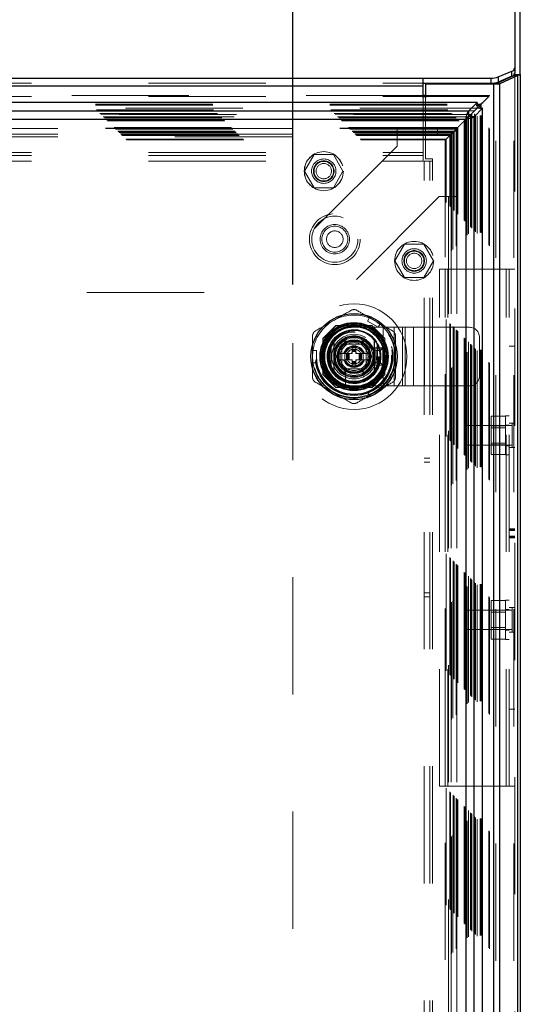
# Model space of a CAD drawing. Header units: inches. Extents: x 0.2 to 10.8, y 0.2 to 8.2.
# Tile 79 of 146: x 4.596 to 5.023, y 4.731 to 5.572. Entities that reach past the tile are written whole.
import ezdxf

# ---------------------------------------------------------------- set-up
doc = ezdxf.new("R2010")
doc.units = ezdxf.units.IN
doc.header["$MEASUREMENT"] = 0
doc.linetypes.add('HIDDEN', pattern=[0.075, 0.05, -0.025])
doc.layers.add('DIMENSIONS', color=140, linetype='Continuous')
doc.styles.add('SLDTEXTSTYLE0', font='TXT', dxfattribs={"width": 0.7})
doc.dimstyles.new('SLDDIMSTYLE0', dxfattribs={"dimtxt": 0.084961, "dimasz": 0.13, "dimexe": 0, "dimexo": 0.0625, "dimgap": 0.02124, "dimtad": 0, "dimtih": 1, "dimtoh": 1, "dimlfac": 15, "dimrnd": 1e-09, "dimzin": 12, "dimdsep": 46, "dimtxsty": 'SLDTEXTSTYLE0', "dimsah": 1, "dimcen": 0.09, "dimadec": 0, "dimazin": 3, "dimtfac": 1, "dimtofl": 0, "dimtmove": 0, "dimatfit": 3, "dimfxl": 0, "dimfrac": 2, "dimtolj": 1, "dimtzin": 12, "dimarcsym": 0})

# ---------------------------------------------------------------- blocks, each defined once
blk = doc.blocks.new('_D_1')
at = {"layer": 'DIMENSIONS'}
for p, q in [((3.21696, 5.34552), (3.21696, 6.23406)), ((4.82858, 5.34552), (4.82858, 6.23406)), ((3.21696, 6.10906), (3.78334, 6.10906)), ((3.89846, 6.10906), (3.86993, 6.10906)), ((3.86993, 6.10906), (3.86993, 5.97403)), ((4.22161, 6.10906), (4.25014, 6.10906)), ((4.25014, 6.10906), (4.25014, 5.97403)), ((4.82858, 6.10906), (4.33674, 6.10906)), ((3.86993, 5.97403), (3.89846, 5.97403)), ((4.25014, 5.97403), (4.22161, 5.97403))]:
    blk.add_line(p, q, dxfattribs=at)
for points in [[(3.21696, 6.10906), (3.34696, 6.08906), (3.34696, 6.12906)], [(4.82858, 6.10906), (4.69858, 6.12906), (4.69858, 6.08906)]]:
    blk.add_solid(points, dxfattribs=at)
at = {"layer": 'DIMENSIONS', "char_height": 0.083333, "attachment_point": 1, "style": 'SLDTEXTSTYLE0'}
for s, insert in [('24.17', (3.89846, 6.23551)), ('614.0', (3.89846, 6.08146))]:
    blk.add_mtext(s, dxfattribs=dict(at, insert=insert))

msp = doc.modelspace()

# ---------------------------------------------------------------- linework, layer by layer
at = {"color": 7, "linetype": 'Continuous', "lineweight": 25}
for p, q in [((5.0179896, 5.8895769), (5.0179896, 5.5301559)), ((5.0227896, 5.5248924), (5.0227896, 5.8852267)), ((5.0020259, 5.5167693), (5.0172866, 5.5239482)), ((5.0037637, 5.522685), (5.0155488, 5.5276656)), ((5.0155488, 5.5233154), (5.0037637, 5.5183348)), ((5.0037637, 5.522685), (5.0037637, 5.5183348)), ((5.0206807, 5.5239482), (5.00542, 5.5167693)), ((5.0155488, 5.5233154), (5.0155488, 5.5276656)), ((5.0172866, 5.5239482), (5.0206807, 5.5239482)), ((5.0178069, 5.524453), (5.0222415, 5.524453)), ((5.0179896, 5.5301559), (5.0179896, 5.5258057)), ((5.0179896, 5.5248924), (5.0179896, 5.5258057)), ((5.0179896, 5.5248924), (5.0227896, 5.5248924)), ((5.0206807, 3.1682289), (5.0206807, 5.5239482)), ((5.0227896, 5.5248924), (5.0227896, 3.1682289)), ((3.1055896, 5.5216535), (4.9399896, 5.5216535)), ((3.1055896, 5.5151281), (4.9399896, 5.5151281)), ((4.9399896, 5.5151281), (4.9399896, 5.5216535)), ((4.9399896, 5.5216535), (4.9978711, 5.5216535)), ((4.9399896, 5.5173032), (4.9978711, 5.5173032)), ((4.9399896, 5.5046145), (4.9399896, 5.5151281)), ((4.9419229, 5.5165622), (4.9419229, 5.5046145)), ((5.0003288, 5.5165622), (4.9419229, 5.5165622)), ((4.9978711, 5.5173032), (4.9978711, 5.5216535)), ((5.0003288, 3.1682289), (5.0003288, 5.5165622)), ((5.0045371, 5.5165622), (5.0003288, 5.5165622)), ((5.0020259, 5.5167693), (5.00542, 5.5167693)), ((5.00542, 3.1682289), (5.00542, 5.5167693)), ((4.9419229, 5.5067213), (4.9399896, 5.5067213)), ((4.9399896, 5.5059752), (4.9419229, 5.5059752)), ((4.9858499, 5.5007334), (3.0596967, 5.5007334)), ((4.9858499, 5.5007334), (4.9785822, 5.4934658)), ((4.9852094, 5.4986661), (4.9885504, 5.4986661)), ((4.985295, 5.4995727), (4.989457, 5.4995727)), ((4.985411, 5.4955267), (4.9885504, 5.4986661)), ((4.9858499, 5.5007334), (4.9858499, 5.500401)), ((4.9885504, 5.4986661), (4.989457, 5.4995727)), ((4.9885504, 5.4953595), (4.9885504, 5.4986661)), ((4.989457, 5.495445), (4.989457, 5.4995727)), ((4.9785822, 5.4934658), (3.0669644, 5.4934658)), ((4.9853763, 5.4955327), (4.9785822, 5.4887387)), ((4.9785822, 5.4934658), (4.9785822, 5.4887387)), ((4.9785897, 5.4887313), (4.9853843, 5.4955259)), ((4.9833167, 5.4887313), (4.9905844, 5.4959989)), ((4.9905844, 5.4959989), (4.9902693, 5.4959989)), ((4.9905844, 3.1891124), (4.9905844, 5.4959989)), ((4.9762261, 5.4863751), (3.0693205, 5.4863751)), ((4.9762261, 5.4863751), (4.9762261, 3.1987362)), ((4.9763518, 5.4864675), (4.9786026, 5.4887183)), ((4.9833167, 5.4887313), (4.9785897, 5.4887313)), ((4.9833167, 3.19638), (4.9833167, 5.4887313)), ((4.8611859, 5.2948972), (4.8611859, 5.2729964)), ((4.900556, 5.2948972), (4.900556, 5.2729964))]:
    msp.add_line(p, q, dxfattribs=at)
at = {"color": 7, "linetype": 'HIDDEN', "lineweight": 18}
for p, q in [((5.0172866, 3.1682289), (5.0172866, 5.5239482)), ((5.0179896, 5.5248924), (5.0179896, 3.1682289)), ((3.1055896, 5.5173032), (4.9399896, 5.5173032)), ((3.1055896, 5.5151281), (4.9399896, 5.5151281)), ((5.0003288, 3.1682289), (5.0003288, 5.5165622)), ((5.0020259, 3.1682289), (5.0020259, 5.5167693)), ((4.9399896, 5.5067213), (3.1055896, 5.5067213)), ((3.1055896, 5.5059752), (4.9399896, 5.5059752)), ((4.9966021, 5.5067213), (4.9419229, 5.5067213)), ((4.9419229, 5.5059752), (4.9958595, 5.5059752)), ((4.9945278, 5.5046443), (4.9958595, 5.5059752)), ((4.9958595, 3.1791361), (4.9958595, 5.5059752)), ((3.0602516, 5.4995727), (4.985295, 5.4995727)), ((3.0603372, 5.4986661), (4.9852094, 5.4986661)), ((4.9399896, 5.4581237), (4.9399896, 5.5046145)), ((4.9419229, 5.5046145), (4.9419229, 5.4528955)), ((4.9858499, 5.500401), (4.9858499, 5.4960063)), ((4.9858499, 5.4960063), (3.0596967, 5.4960063)), ((3.0610511, 5.4946112), (4.9844955, 5.4946112)), ((4.9837085, 5.4938196), (3.0618261, 5.4938196)), ((3.0640509, 5.4916114), (4.9814957, 5.4916114)), ((3.064702, 5.4909602), (4.9808446, 5.4909602)), ((3.0648218, 5.4908405), (4.9807248, 5.4908405)), ((4.9805396, 5.4906585), (3.0650168, 5.4906585)), ((4.980399, 3.1945884), (4.980399, 5.4905127)), ((4.9807248, 3.1942708), (4.9807248, 5.4908405)), ((4.9808446, 3.1941511), (4.9808446, 5.4909602)), ((4.9814957, 3.1934999), (4.9814957, 5.4916114)), ((4.9837714, 3.1912214), (4.9837714, 5.4938886)), ((4.9844955, 5.4946112), (4.985411, 5.4955267)), ((4.9844955, 3.1905001), (4.9844955, 5.4946112)), ((4.9858499, 5.4960063), (4.9853763, 5.4955327)), ((4.9853843, 5.4955259), (4.9858573, 5.4959989)), ((4.9902693, 5.4959989), (4.9858573, 5.4959989)), ((4.9858573, 3.1891124), (4.9858573, 5.4959989)), ((4.9885504, 3.1897518), (4.9885504, 5.4953595)), ((4.989457, 3.1896663), (4.989457, 5.495445)), ((3.0669023, 5.4887578), (4.9786481, 5.4887578)), ((4.9785822, 5.4887387), (3.0669644, 5.4887387)), ((3.0670888, 5.4885735), (4.9784578, 5.4885735)), ((3.0680377, 5.4876387), (4.9775087, 5.4876387)), ((3.068944, 5.4867183), (4.9766026, 5.4867183)), ((4.9762261, 5.4863751), (3.0693205, 5.4863751)), ((3.0699859, 5.4856764), (4.9755607, 5.4856764)), ((3.0705705, 5.4850918), (4.9749761, 5.4850918)), ((4.9749761, 5.4850918), (4.9755607, 5.4856764)), ((4.9749761, 3.2000195), (4.9749761, 5.4850918)), ((4.9755607, 5.4856764), (4.9763518, 5.4864675)), ((4.9755607, 3.1994349), (4.9755607, 5.4856764)), ((4.9762261, 5.4863751), (4.9762261, 3.1987362)), ((4.9766026, 3.198393), (4.9766026, 5.4867183)), ((4.9775024, 5.4876156), (4.9775024, 3.1974976)), ((4.9784578, 3.1965378), (4.9784578, 5.4885735)), ((4.978565, 5.4886824), (4.978565, 3.1964292)), ((4.9785897, 3.19638), (4.9785897, 5.4887313)), ((3.0760776, 5.4795847), (4.969469, 5.4795847)), ((3.0767442, 5.478918), (4.9688024, 5.478918)), ((4.9687906, 5.4789228), (3.0767609, 5.4789228)), ((4.9686513, 5.4787908), (3.076878, 5.4787908)), ((3.0770776, 5.4785847), (4.968469, 5.4785847)), ((3.0770776, 5.4785847), (4.968469, 5.4785847)), ((3.0774109, 5.4782514), (4.9681357, 5.4782514)), ((3.0774126, 5.4782409), (4.9681423, 5.4782409)), ((3.0792442, 5.476418), (4.9663024, 5.476418)), ((3.0792442, 5.476418), (4.9663024, 5.476418)), ((3.079437, 5.4762253), (4.9661096, 5.4762253)), ((3.0801804, 5.4754819), (4.9653662, 5.4754819)), ((3.0804109, 5.4752514), (4.9651357, 5.4752514)), ((3.0814906, 5.4741554), (4.9640726, 5.4741554)), ((3.0815236, 5.4741205), (4.9640128, 5.4741205)), ((3.0822748, 5.4733875), (4.9632718, 5.4733875)), ((3.0828932, 5.4727691), (4.9626534, 5.4727691)), ((3.1279622, 5.4786667), (4.9176289, 5.4786667)), ((3.1279622, 5.4738667), (4.9176289, 5.4738667)), ((4.9176289, 5.4786667), (4.9176289, 5.4714667)), ((4.9176289, 5.4786667), (4.9521622, 5.4786667)), ((4.9176289, 5.4738667), (4.9521622, 5.4738667)), ((4.9521622, 5.4738667), (4.9521622, 5.4786667)), ((4.959381, 5.4694967), (4.9626534, 5.4727691)), ((4.9626534, 5.4727691), (4.9632718, 5.4733875)), ((4.9626534, 3.2123422), (4.9626534, 5.4727691)), ((4.9632718, 5.4733875), (4.9638773, 5.473993)), ((4.9632718, 3.2117238), (4.9632718, 5.4733875)), ((4.9685844, 5.4765223), (4.9637844, 5.4765223)), ((4.9637844, 5.4765223), (4.9637844, 5.4205223)), ((4.9638376, 5.4739689), (4.9638376, 3.2111431)), ((4.9639727, 5.4740884), (4.9640426, 5.4741583)), ((4.9643794, 5.4744951), (4.9644816, 5.4745972)), ((4.9651357, 5.4752514), (4.9653662, 5.4754819)), ((4.9651357, 5.4752514), (4.9651357, 3.2098599)), ((4.9653662, 3.2096294), (4.9653662, 5.4754819)), ((4.9661096, 5.4762253), (4.9688024, 5.478918)), ((4.9661096, 3.208886), (4.9661096, 5.4762253)), ((4.9663024, 3.2086933), (4.9663024, 5.476418)), ((4.9663024, 3.2086933), (4.9663024, 5.476418)), ((4.9680976, 5.4782212), (4.9680976, 3.2068661)), ((4.9681357, 3.2068599), (4.9681357, 5.4782514)), ((4.968469, 3.2065266), (4.968469, 5.4785847)), ((4.968469, 5.4785847), (4.968469, 3.2065266)), ((4.9685844, 5.4765223), (4.9685844, 5.4205223)), ((4.9687962, 5.4789104), (4.9687906, 5.4789033)), ((4.9688024, 5.478918), (4.969469, 5.4795847)), ((4.9688024, 3.2061933), (4.9688024, 5.478918)), ((4.969469, 3.2055266), (4.969469, 5.4795847)), ((3.0861656, 5.4694967), (4.959381, 5.4694967)), ((3.0867268, 5.4689098), (4.9588058, 5.4689098)), ((3.1279622, 5.4714667), (4.9176289, 5.4714667)), ((3.1279622, 5.4714667), (4.9176289, 5.4714667)), ((4.9176289, 5.4714667), (4.9176289, 5.4636667)), ((4.9587983, 5.4689128), (4.9587983, 3.216199)), ((4.959381, 3.2156146), (4.959381, 5.4694967)), ((3.1055896, 5.4581237), (4.9399896, 5.4581237)), ((3.1055896, 5.4581237), (4.9399896, 5.4581237)), ((3.1055896, 5.4557237), (4.9399896, 5.4557237)), ((4.9176289, 5.4636667), (4.7926289, 5.3386667)), ((4.8468527, 5.4564667), (4.8386543, 5.4422667)), ((4.8632494, 5.4564667), (4.8468527, 5.4564667)), ((4.8714478, 5.4422667), (4.8632494, 5.4564667)), ((4.9399896, 5.4509237), (4.9399896, 5.4581237)), ((3.1055896, 5.4509237), (4.9399896, 5.4509237)), ((4.9407229, 3.2341622), (4.9407229, 5.4508955)), ((4.9479229, 5.4508955), (4.9407229, 5.4508955)), ((4.9419229, 5.4528955), (4.9479229, 5.4528955)), ((4.9455229, 3.2341622), (4.9455229, 5.4508955)), ((4.9479229, 5.4508955), (4.9479229, 5.4528955)), ((4.9479229, 3.2341622), (4.9479229, 5.4508955)), ((4.9479229, 3.2341622), (4.9479229, 5.4508955)), ((4.8386543, 5.4422667), (4.8468527, 5.4280667)), ((4.8632494, 5.4280667), (4.8714478, 5.4422667)), ((4.8468527, 5.4280667), (4.8632494, 5.4280667)), ((4.9535844, 5.4205223), (4.8285844, 5.2955223)), ((4.9613844, 5.4205223), (4.9535844, 5.4205223)), ((4.9613844, 5.4205223), (4.9613844, 3.264589)), ((4.9685844, 5.4205223), (4.9613844, 5.4205223)), ((4.9613844, 5.4205223), (4.9613844, 3.264589)), ((4.9637844, 5.4205223), (4.9637844, 3.264589)), ((4.9685844, 5.4205223), (4.9685844, 3.264589)), ((4.923986, 5.3798334), (4.9157876, 5.3656334)), ((4.9403827, 5.3798334), (4.923986, 5.3798334)), ((4.9485811, 5.3656334), (4.9403827, 5.3798334)), ((4.9157876, 5.3656334), (4.923986, 5.3514334)), ((4.9403827, 5.3514334), (4.9485811, 5.3656334)), ((4.9538562, 4.9172289), (4.9538562, 5.3586955)), ((4.9538562, 5.3586955), (4.9586562, 5.3586955)), ((4.9586562, 4.9172289), (4.9586562, 5.3586955)), ((4.9610562, 5.3586955), (4.9586562, 5.3586955)), ((4.9610562, 4.9172289), (4.9610562, 5.3586955)), ((4.9610562, 4.9172289), (4.9610562, 5.3586955)), ((5.0107896, 5.3586955), (4.9610562, 5.3586955)), ((5.0107896, 4.9172289), (5.0107896, 5.3586955)), ((5.0179896, 5.3586955), (5.0107896, 5.3586955)), ((5.0107896, 4.9172289), (5.0107896, 5.3586955)), ((5.0131896, 4.9172289), (5.0131896, 5.3586955)), ((4.923986, 5.3514334), (4.9403827, 5.3514334)), ((3.2529622, 5.3386667), (4.7926289, 5.3386667)), ((4.8923358, 5.3143031), (4.8940415, 5.3172574)), ((4.8923358, 5.3143031), (4.9014279, 5.3090538)), ((4.9031336, 5.312008), (4.8940415, 5.3172574)), ((4.8653513, 5.3104334), (4.8543844, 5.2994665)), ((4.8654712, 5.3103134), (4.8545043, 5.2993465)), ((4.8961508, 5.3104334), (4.8653513, 5.3104334)), ((4.8962708, 5.3103134), (4.8654712, 5.3103134)), ((4.8928987, 5.3101935), (4.8688432, 5.3101935)), ((4.8808697, 5.3089481), (4.9058697, 5.3089481)), ((4.9071177, 5.2994665), (4.8961508, 5.3104334)), ((4.9014279, 5.3090538), (4.9031336, 5.312008)), ((4.9058697, 5.2589481), (4.9058697, 5.3089481)), ((4.9058697, 5.3089481), (4.9244108, 5.3089481)), ((4.9058697, 5.2589481), (4.9058697, 5.3089481)), ((4.9151402, 5.2589481), (4.9151402, 5.3089481)), ((4.9223851, 5.2589481), (4.9223851, 5.3089481)), ((4.9244108, 5.2589481), (4.9244108, 5.3089481)), ((4.9244108, 5.3089481), (4.9316557, 5.3089481)), ((4.9316557, 5.2589481), (4.9316557, 5.3089481)), ((4.9316557, 5.3089481), (4.9409263, 5.3089481)), ((4.9409263, 5.2589481), (4.9409263, 5.3089481)), ((4.9409263, 5.3089481), (4.9795363, 5.3089481)), ((4.9409263, 5.2589481), (4.9409263, 5.3089481)), ((4.8543844, 5.2994665), (4.8543844, 5.2686669)), ((4.8545043, 5.2993465), (4.8545043, 5.268547)), ((4.8546243, 5.2959745), (4.8546243, 5.271919)), ((4.8657174, 5.2839468), (4.8732942, 5.2970701)), ((4.8732942, 5.2970701), (4.8884478, 5.2970701)), ((4.8884478, 5.2970701), (4.8960245, 5.2839468)), ((4.9072377, 5.2993465), (4.9071177, 5.2994665)), ((4.9071177, 5.2686669), (4.9071177, 5.2994665)), ((4.9071177, 5.271919), (4.9071177, 5.2959745)), ((4.9072377, 5.268547), (4.9072377, 5.2993465)), ((4.9878697, 5.2672814), (4.9878697, 5.3006147)), ((4.8285844, 5.2955223), (4.8285844, 3.389589)), ((4.8454379, 5.2891961), (4.8488492, 5.2891961)), ((4.8454379, 5.2786974), (4.8454379, 5.2891961)), ((4.8488492, 5.2786974), (4.8488492, 5.2891961)), ((4.8703697, 5.2944481), (4.8703697, 5.2734481)), ((4.8913697, 5.2944481), (4.8703697, 5.2944481)), ((4.8703723, 5.2916001), (4.8703723, 5.2762935)), ((4.8885243, 5.2944455), (4.8732177, 5.2944455)), ((4.8792962, 5.2918208), (4.8792962, 5.2903772)), ((4.8792962, 5.2918208), (4.8824458, 5.2918208)), ((4.8792962, 5.2903772), (4.8824458, 5.2903772)), ((4.8792962, 5.2903772), (4.8792962, 5.2898523)), ((4.8792962, 5.2898523), (4.8824458, 5.2898523)), ((4.8792962, 5.2898523), (4.8792962, 5.2896217)), ((4.8792962, 5.2896217), (4.8792962, 5.2887706)), ((4.8792962, 5.2896217), (4.8824458, 5.2896217)), ((4.8792962, 5.2887706), (4.8792962, 5.2882138)), ((4.8792962, 5.2887706), (4.8824458, 5.2887706)), ((4.8792962, 5.2882138), (4.8792962, 5.2865714)), ((4.8792962, 5.2882138), (4.8824458, 5.2882138)), ((4.8824458, 5.2918208), (4.8824458, 5.2903772)), ((4.8824458, 5.2903772), (4.8824458, 5.2898523)), ((4.8824458, 5.2898523), (4.8824458, 5.2896217)), ((4.8824458, 5.2896217), (4.8824458, 5.2887706)), ((4.8824458, 5.2887706), (4.8824458, 5.2882138)), ((4.8824458, 5.2882138), (4.8824458, 5.2865714)), ((4.8913697, 5.2734481), (4.8913697, 5.2944481)), ((4.8913697, 5.2762935), (4.8913697, 5.2916001)), ((4.9026293, 5.2912958), (4.8917436, 5.2912958)), ((4.8973697, 5.2766147), (4.8973697, 5.2912814)), ((4.8993697, 5.2892814), (4.8973697, 5.2912814)), ((4.8973697, 5.2912814), (4.9053697, 5.2912814)), ((4.8993697, 5.2786147), (4.8993697, 5.2892814)), ((4.8993697, 5.2892814), (4.9033697, 5.2892814)), ((4.9033697, 5.2892814), (4.9053697, 5.2912814)), ((4.9033697, 5.2892814), (4.9033697, 5.2786147)), ((4.9053697, 5.2912814), (4.9053697, 5.2766147)), ((5.0179896, 5.2929039), (5.0131896, 5.2929039)), ((4.8732942, 5.2708234), (4.8657174, 5.2839468)), ((4.8744405, 5.2865714), (4.8672328, 5.2865714)), ((4.8744405, 5.2813221), (4.8672328, 5.2813221)), ((4.8744405, 5.2865714), (4.8744405, 5.2813221)), ((4.8749655, 5.2865714), (4.8744405, 5.2865714)), ((4.8749655, 5.2813221), (4.8744405, 5.2813221)), ((4.8749655, 5.2865714), (4.8749655, 5.2813221)), ((4.8751961, 5.2865714), (4.8749655, 5.2865714)), ((4.8751961, 5.2813221), (4.8749655, 5.2813221)), ((4.8760472, 5.2865714), (4.8751961, 5.2865714)), ((4.8751961, 5.2865714), (4.8751961, 5.2813221)), ((4.8760472, 5.2813221), (4.8751961, 5.2813221)), ((4.876604, 5.2865714), (4.8760472, 5.2865714)), ((4.8760472, 5.2865714), (4.8760472, 5.2813221)), ((4.876604, 5.2813221), (4.8760472, 5.2813221)), ((4.876604, 5.2865714), (4.876604, 5.2813221)), ((4.8792962, 5.2865714), (4.876604, 5.2865714)), ((4.8792962, 5.2813221), (4.876604, 5.2813221)), ((4.8792962, 5.2813221), (4.8792962, 5.2796797)), ((4.8792962, 5.2796797), (4.8792962, 5.279123)), ((4.8792962, 5.2796797), (4.8824458, 5.2796797)), ((4.8792962, 5.279123), (4.8792962, 5.2782719)), ((4.8792962, 5.279123), (4.8824458, 5.279123)), ((4.885138, 5.2865714), (4.8824458, 5.2865714)), ((4.885138, 5.2813221), (4.8824458, 5.2813221)), ((4.8824458, 5.2813221), (4.8824458, 5.2796797)), ((4.8824458, 5.2796797), (4.8824458, 5.279123)), ((4.8824458, 5.279123), (4.8824458, 5.2782719)), ((4.885138, 5.2865714), (4.885138, 5.2813221)), ((4.8856948, 5.2865714), (4.885138, 5.2865714)), ((4.8856948, 5.2813221), (4.885138, 5.2813221)), ((4.8865459, 5.2865714), (4.8856948, 5.2865714)), ((4.8856948, 5.2865714), (4.8856948, 5.2813221)), ((4.8865459, 5.2813221), (4.8856948, 5.2813221)), ((4.8865459, 5.2865714), (4.8865459, 5.2813221)), ((4.8867765, 5.2865714), (4.8865459, 5.2865714)), ((4.8867765, 5.2813221), (4.8865459, 5.2813221)), ((4.8867765, 5.2865714), (4.8867765, 5.2813221)), ((4.8873014, 5.2865714), (4.8867765, 5.2865714)), ((4.8873014, 5.2813221), (4.8867765, 5.2813221)), ((4.8873014, 5.2865714), (4.8873014, 5.2813221)), ((4.8945092, 5.2865714), (4.8873014, 5.2865714)), ((4.8945092, 5.2813221), (4.8873014, 5.2813221)), ((4.8960245, 5.2839468), (4.8884478, 5.2708234)), ((4.8945092, 5.2865714), (4.8944375, 5.2866956)), ((4.8944375, 5.2811979), (4.8945092, 5.2813221)), ((4.8454379, 5.2786974), (4.8488492, 5.2786974)), ((4.8703697, 5.2734481), (4.8913697, 5.2734481)), ((4.8732177, 5.2734481), (4.8885243, 5.2734481)), ((4.8884478, 5.2708234), (4.8732942, 5.2708234)), ((4.8735219, 5.2730742), (4.8735219, 5.2621885)), ((4.8792962, 5.2782719), (4.8824458, 5.2782719)), ((4.8792962, 5.2782719), (4.8792962, 5.2780413)), ((4.8792962, 5.2780413), (4.8824458, 5.2780413)), ((4.8792962, 5.2780413), (4.8792962, 5.2775163)), ((4.8792962, 5.2775163), (4.8824458, 5.2775163)), ((4.8792962, 5.2775163), (4.8792962, 5.2760728)), ((4.8792962, 5.2760728), (4.8824458, 5.2760728)), ((4.8824458, 5.2782719), (4.8824458, 5.2780413)), ((4.8824458, 5.2780413), (4.8824458, 5.2775163)), ((4.8824458, 5.2775163), (4.8824458, 5.2760728)), ((4.8993697, 5.2786147), (4.8973697, 5.2766147)), ((4.9053697, 5.2766147), (4.8973697, 5.2766147)), ((4.9033697, 5.2786147), (4.8993697, 5.2786147)), ((4.9033697, 5.2786147), (4.9053697, 5.2766147)), ((4.8543844, 5.2686669), (4.8653513, 5.2577)), ((4.8961508, 5.2577), (4.9071177, 5.2686669)), ((4.8962708, 5.2575801), (4.9072377, 5.268547)), ((4.8653513, 5.2577), (4.8654712, 5.2575801)), ((4.8653513, 5.2577), (4.8961508, 5.2577)), ((4.8654712, 5.2575801), (4.8962708, 5.2575801)), ((4.8688432, 5.2577), (4.8928987, 5.2577)), ((4.8808697, 5.2589481), (4.9058697, 5.2589481)), ((4.9014279, 5.2588398), (4.8923358, 5.2535904)), ((4.8940415, 5.2506362), (4.8923358, 5.2535904)), ((4.9031336, 5.2558855), (4.8940415, 5.2506362)), ((4.9031336, 5.2558855), (4.9014279, 5.2588398)), ((4.9058697, 5.2589481), (4.9244108, 5.2589481)), ((4.9244108, 5.2589481), (4.9316557, 5.2589481)), ((4.9316557, 5.2589481), (4.9409263, 5.2589481)), ((4.9409263, 5.2589481), (4.9795363, 5.2589481)), ((5.0101896, 5.2330923), (4.9978562, 5.2330923)), ((4.9978562, 5.2330923), (4.9978562, 5.2248939)), ((5.0101896, 5.2000289), (5.0101896, 5.2333622)), ((5.0131896, 5.2333622), (5.0101896, 5.2333622)), ((4.9763229, 5.2250289), (4.9763229, 5.2083622)), ((5.0159062, 5.2250289), (4.9763229, 5.2250289)), ((5.0101896, 5.2248939), (4.9978562, 5.2248939)), ((4.9978562, 5.2248939), (4.9978562, 5.2084972)), ((5.0101896, 5.2232255), (4.9978562, 5.2232255)), ((5.0131896, 5.2255289), (5.0101896, 5.2255289)), ((5.0179896, 5.2271122), (5.0131896, 5.2271122)), ((5.0159062, 5.2271122), (5.0159062, 5.2062789)), ((4.9763229, 5.2083622), (5.0159062, 5.2083622)), ((4.9978562, 5.2101655), (5.0101896, 5.2101655)), ((5.0101896, 5.2084972), (4.9978562, 5.2084972)), ((4.9978562, 5.2084972), (4.9978562, 5.2002988)), ((5.0101896, 5.2078622), (5.0131896, 5.2078622)), ((5.0179896, 5.2062789), (5.0131896, 5.2062789)), ((4.9455229, 5.1971289), (4.9407229, 5.1971289)), ((5.0101896, 5.2002988), (4.9978562, 5.2002988)), ((5.0101896, 5.2000289), (5.0131896, 5.2000289)), ((4.9407229, 5.1937955), (4.9455229, 5.1937955)), ((5.0179896, 5.1368559), (5.0131896, 5.1368559)), ((5.0179896, 5.1365357), (5.0131896, 5.1365357)), ((5.0179896, 5.1363435), (5.0131896, 5.1363435)), ((5.0179896, 5.1356873), (5.0131896, 5.1356873)), ((5.0179896, 5.1353443), (5.0131896, 5.1353443)), ((5.0179896, 5.1304762), (5.0131896, 5.1304762)), ((5.0179896, 5.1296564), (5.0131896, 5.1296564)), ((5.0131896, 5.1294822), (5.0179896, 5.1294822)), ((5.0179896, 5.1293489), (5.0131896, 5.1293489)), ((4.9407229, 5.0821289), (4.9455229, 5.0821289)), ((4.9407229, 5.0787955), (4.9455229, 5.0787955)), ((5.0101896, 5.0756256), (4.9978562, 5.0756256)), ((4.9978562, 5.0756256), (4.9978562, 5.0674272)), ((5.0101896, 5.0425622), (5.0101896, 5.0758955)), ((5.0131896, 5.0758955), (5.0101896, 5.0758955)), ((5.0179896, 5.0696455), (5.0131896, 5.0696455)), ((5.0159062, 5.0696455), (5.0159062, 5.0488122)), ((4.9763229, 5.0675622), (4.9763229, 5.0508955)), ((5.0159062, 5.0675622), (4.9763229, 5.0675622)), ((5.0101896, 5.0674272), (4.9978562, 5.0674272)), ((4.9978562, 5.0674272), (4.9978562, 5.0510305)), ((5.0101896, 5.0657589), (4.9978562, 5.0657589)), ((5.0131896, 5.0680622), (5.0101896, 5.0680622)), ((4.9978562, 5.0526989), (5.0101896, 5.0526989)), ((4.9763229, 5.0508955), (5.0159062, 5.0508955)), ((5.0101896, 5.0510305), (4.9978562, 5.0510305)), ((4.9978562, 5.0510305), (4.9978562, 5.0428321)), ((5.0101896, 5.0503955), (5.0131896, 5.0503955)), ((5.0179896, 5.0488122), (5.0131896, 5.0488122)), ((5.0101896, 5.0428321), (4.9978562, 5.0428321)), ((5.0101896, 5.0425622), (5.0131896, 5.0425622)), ((5.0179896, 4.9830205), (5.0131896, 4.9830205)), ((4.9538562, 4.9172289), (4.9586562, 4.9172289)), ((4.9610562, 4.9172289), (4.9586562, 4.9172289)), ((5.0107896, 4.9172289), (4.9610562, 4.9172289)), ((5.0179896, 4.9172289), (5.0107896, 4.9172289))]:
    msp.add_line(p, q, dxfattribs=at)
at = {"color": 7, "linetype": 'HIDDEN', "lineweight": 18, "flags": 128}
for points in [[(4.9965986, 3.1784085), (4.9965986, 4.3379522), (4.9965986, 5.5067055)], [(4.9822409, 5.4923566), (4.9822421, 5.4923585), (4.9823068, 5.4924346), (4.982323, 5.492446), (4.982327, 5.4924469), (4.982328, 5.492447), (4.9823282, 5.492447), (4.9823283, 5.492447), (4.9823283, 5.492447), (4.9823283, 5.4924469), (4.9823283, 5.4924469), (4.9823283, 5.4924469), (4.9823283, 5.4924469), (4.9823283, 5.4924469), (4.9823138, 5.4924294)], [(4.8985875, 5.3146327), (4.8944306, 5.3166827), (4.893846, 5.3169188)], [(4.9029381, 5.3116694), (4.9024413, 5.3120577), (4.8985875, 5.3146327)], [(4.8458289, 5.2891961), (4.845741, 5.2885717), (4.8454379, 5.2839468)], [(4.8454379, 5.2839468), (4.845741, 5.2793218), (4.8458289, 5.2786974)], [(4.8985875, 5.2532608), (4.9024413, 5.2558358), (4.9029381, 5.2562241)], [(4.893846, 5.2509748), (4.8944306, 5.2512109), (4.8985875, 5.2532608)]]:
    msp.add_lwpolyline(points, dxfattribs=at)
at = {"color": 7, "linetype": 'HIDDEN', "lineweight": 18}
for centre, radius in [((4.855051, 5.4422667), 0.0166667), ((4.8550956, 5.4422667), 0.0166667), ((4.855051, 5.4422667), 0.0104167), ((4.855051, 5.4422667), 0.0088333), ((4.855051, 5.4422667), 0.0083333), ((4.855051, 5.4422667), 0.00653), ((4.8644562, 5.3841622), 0.0216667), ((4.8644562, 5.3841622), 0.0196667), ((4.8644562, 5.3841622), 0.0196667), ((4.8644562, 5.3841622), 0.0125), ((4.8644562, 5.3841622), 0.0110667), ((4.8644562, 5.3841622), 0.0070667), ((4.9321844, 5.3656334), 0.0166667), ((4.9321844, 5.3656334), 0.0104167), ((4.9321844, 5.3656334), 0.0088333), ((4.9321844, 5.3656334), 0.0083333), ((4.9321844, 5.3656334), 0.00653), ((4.880871, 5.2839468), 0.0451333), ((4.8807844, 5.284089), 0.035), ((4.880871, 5.2839468), 0.0332263), ((4.880871, 5.2839468), 0.0332021), ((4.880871, 5.2839468), 0.0327148), ((4.880871, 5.2839468), 0.032021), ((4.880871, 5.2839468), 0.0290026), ((4.880871, 5.2839468), 0.0288714), ((4.880871, 5.2839468), 0.0270341), ((4.880871, 5.2839468), 0.0267402), ((4.880871, 5.2839468), 0.0255906), ((4.880871, 5.2839468), 0.0216535), ((4.880871, 5.2839468), 0.0211286), ((4.880871, 5.2839468), 0.0211286), ((4.880871, 5.2839468), 0.0209974), ((4.880871, 5.2839468), 0.0190289), ((4.880871, 5.2839468), 0.0167979), ((4.880871, 5.2839468), 0.0160105), ((4.880871, 5.2839468), 0.0137795), ((4.880871, 5.2839468), 0.0131234), ((4.880871, 5.2839468), 0.0129921), ((4.880871, 5.2839468), 0.0119423), ((4.880871, 5.2839468), 0.007874), ((4.880871, 5.2839468), 0.0064528), ((4.880871, 5.2839468), 0.0062638)]:
    msp.add_circle(centre, radius, dxfattribs=at)
at = {"color": 7, "linetype": 'Continuous', "lineweight": 25}
for radius in [0.0367454, 0.0290251, 0.028654, 0.0275591, 0.0262467, 0.0256843, 0.0144357]:
    msp.add_circle((4.880871, 5.2839468), radius, dxfattribs=at)
for centre, radius, start, end in [((4.9981669, 5.5373103), 0.0156596, 268.9177419, 290.9407771), ((5.0147847, 5.5308558), 0.0032804, 283.4694691, 347.6813897), ((5.0147847, 5.5265055), 0.0032804, 283.4694691, 347.6813897), ((4.9981669, 5.53296), 0.0156596, 268.9177419, 290.9407771), ((4.880871, 5.2839468), 0.0223097, 40.1191669, 139.8808331), ((4.880871, 5.2839468), 0.0225258, 150.9137041, 209.0862959), ((4.880871, 5.2839468), 0.0225258, 330.9137041, 29.0862959), ((4.880871, 5.2839468), 0.0223097, 220.1191669, 319.8808331)]:
    msp.add_arc(centre, radius, start, end, dxfattribs=at)
at = {"color": 7, "linetype": 'HIDDEN', "lineweight": 18}
for centre, radius, start, end in [((4.880871, 5.2839468), 0.0354331, 120, 171.4803757), ((4.880871, 5.2839468), 0.0354331, 68.5196243, 120), ((4.8808697, 5.2839481), 0.025, 90, 270), ((4.880871, 5.2839468), 0.0229659, 18.6629249, 251.3370751), ((4.880871, 5.2839468), 0.0354331, 0, 51.4803757), ((4.9795363, 5.3006147), 0.0083333, 0, 90), ((4.880871, 5.2839468), 0.0174541, 7.3528467, 175.552299), ((4.880871, 5.2839468), 0.0177165, 10.98225, 167.5591528), ((4.880871, 5.2839468), 0.0138422, 108.5459072, 131.4540928), ((4.880871, 5.2839468), 0.0138422, 48.5459072, 71.4540928), ((4.880871, 5.2839468), 0.0091864, 16.6015496, 163.3984504), ((4.880871, 5.2839468), 0.0086614, 17.6397014, 162.3602986), ((4.880871, 5.2839468), 0.0229659, 251.3370751, 18.6629249), ((4.880871, 5.2839468), 0.003664, 115.4548319, 134.2475009), ((4.880871, 5.2839468), 0.003664, 45.7524991, 64.5451681), ((4.880871, 5.2839468), 0.0177165, 191.9005369, 270), ((4.880871, 5.2839468), 0.0174541, 189.0369276, 270), ((4.880871, 5.2839468), 0.0138422, 168.5459072, 169.0697518), ((4.880871, 5.2839468), 0.0138422, 190.9302482, 191.4540928), ((4.880871, 5.2839468), 0.0091864, 196.6015496, 343.3984504), ((4.880871, 5.2839468), 0.0086614, 197.6397014, 342.3602986), ((4.880871, 5.2839468), 0.003664, 225.7524991, 244.5451681), ((4.880871, 5.2839468), 0.0174541, 270, 354.2412475), ((4.880871, 5.2839468), 0.0177165, 270, 349.2593124), ((4.880871, 5.2839468), 0.003664, 295.4548319, 314.2475009), ((4.880871, 5.2839468), 0.0138422, 10.9302482, 11.4540928), ((4.880871, 5.2839468), 0.0138422, 348.5459072, 349.0697518), ((4.880871, 5.2839468), 0.0354331, 308.5196243, 0), ((4.880871, 5.2839468), 0.0354331, 188.5196243, 240), ((4.880871, 5.2839468), 0.0138422, 228.5459072, 251.4540928), ((4.880871, 5.2839468), 0.0138422, 288.5459072, 311.4540928), ((4.9795363, 5.2672814), 0.0083333, 270, 0), ((4.880871, 5.2839468), 0.0354331, 240, 291.4803757)]:
    msp.add_arc(centre, radius, start, end, dxfattribs=at)
at = {"color": 7, "linetype": 'Continuous', "lineweight": 25}
for points in [[(5.0178069, 5.524453), (5.0176865, 5.5242845), (5.0175091, 5.5241167), (5.0172866, 5.5239482)], [(5.0178069, 5.524453), (5.0179271, 5.5245994), (5.0179896, 5.5247459), (5.0179896, 5.5248924)], [(5.0222415, 5.524453), (5.0218802, 5.5242844), (5.0213484, 5.5241168), (5.0206807, 5.5239482)], [(5.0222415, 5.524453), (5.0226029, 5.5245997), (5.0227896, 5.5247457), (5.0227896, 5.5248924)], [(5.0020259, 5.5167693), (5.0019347, 5.5167003), (5.0018362, 5.5166312), (5.0017316, 5.5165622)], [(5.00542, 5.5167693), (5.0051465, 5.5167003), (5.0048509, 5.5166312), (5.0045371, 5.5165622)]]:
    msp.add_open_spline(points, degree=3, dxfattribs=at)
at = {"color": 7, "linetype": 'HIDDEN', "lineweight": 18}
for points, knots in [([(4.9958595, 5.5059752), (4.996038, 5.5061566), (4.9963294, 5.5064529), (4.9965996, 5.5067147), (4.9966097, 5.5067238), (4.9965861, 5.5067063), (4.996558, 5.5066812), (4.9965176, 5.5066399), (4.9964465, 5.5065626), (4.9962458, 5.5063555), (4.9953706, 5.5054856), (4.9941335, 5.5042459), (4.9930908, 5.5032055), (4.9926536, 5.5027691)], [0, 0, 0, 0, 0.17608256, 0.28754318, 0.30909186, 0.31932475, 0.32913724, 0.33878093, 0.34881813, 0.37154605, 0.43841185, 0.76447844, 1, 1, 1, 1]), ([(4.9897835, 5.499898), (4.9897121, 5.499827), (4.9893084, 5.4994254), (4.9885488, 5.4986758), (4.9875498, 5.4976682), (4.9869046, 5.4970212), (4.9865704, 5.4966861)], [0, 0, 0, 0, 0.072279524, 0.409072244, 0.693928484, 1, 1, 1, 1]), ([(4.9808446, 5.4909602), (4.9808633, 5.490979), (4.980901, 5.4910168), (4.9809443, 5.4910607), (4.9809512, 5.4910678), (4.9808959, 5.4910117), (4.9808144, 5.4909299), (4.9807202, 5.4908353), (4.9805747, 5.4906946), (4.9804591, 5.4905763), (4.9803969, 5.4905127)], [0, 0, 0, 0, 0.08209211, 0.1652609, 0.33805336, 0.51845862, 0.6098696, 0.70165625, 0.83956933, 1, 1, 1, 1]), ([(4.9844955, 5.4946112), (4.9845049, 5.494621), (4.9845246, 5.4946417), (4.9845096, 5.4946284), (4.9844663, 5.4945824), (4.984392, 5.4945025), (4.9843079, 5.4944166), (4.9842389, 5.4943486), (4.9841709, 5.4942844), (4.9840606, 5.4941777), (4.9839165, 5.4940326), (4.9838155, 5.4939301), (4.9837746, 5.4938886)], [0, 0, 0, 0, 0.08543156, 0.17917091, 0.28521458, 0.40326893, 0.52981313, 0.58223157, 0.61667063, 0.72663746, 0.88910387, 1, 1, 1, 1]), ([(4.9763444, 5.48646), (4.9763176, 5.4864332), (4.9760692, 5.4861846), (4.9755142, 5.4856344), (4.9748313, 5.4849326), (4.9743867, 5.4844773), (4.9741535, 5.4842788), (4.9737964, 5.4838795), (4.973426, 5.4835575), (4.9726501, 5.4827581), (4.9716833, 5.4818044), (4.9705809, 5.4806917), (4.9696461, 5.4797673), (4.969135, 5.4792507), (4.9688318, 5.4789473), (4.9686071, 5.4787258), (4.9683877, 5.4784938), (4.968225, 5.4783301), (4.9681348, 5.4782539), (4.9680882, 5.4782016), (4.9680897, 5.4781918), (4.9681118, 5.4782153), (4.9681173, 5.4782212)], [0, 0, 0, 0, 0.00975739, 0.09037075, 0.1661945, 0.2053185, 0.22106619, 0.23301778, 0.33284577, 0.41978212, 0.56604809, 0.71662666, 0.80195176, 0.84718702, 0.86372393, 0.88846342, 0.91122568, 0.93112093, 0.94918886, 0.96125706, 0.99032079, 1, 1, 1, 1]), ([(4.9685943, 5.4787235), (4.9686204, 5.4787538), (4.9686696, 5.4788111), (4.9686759, 5.4787929), (4.9686242, 5.4787373), (4.9685428, 5.4786759), (4.9684475, 5.4785861), (4.9683166, 5.4784509), (4.9680563, 5.4781639), (4.9672061, 5.4773362), (4.9655308, 5.4756326), (4.9634597, 5.4735439), (4.9621282, 5.4722401), (4.9615731, 5.4716886), (4.9615351, 5.4716508)], [0, 0, 0, 0, 0.037762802, 0.071401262, 0.085107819, 0.104288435, 0.115515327, 0.127917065, 0.156907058, 0.211005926, 0.41742477, 0.765111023, 0.983930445, 1, 1, 1, 1]), ([(4.9688024, 5.478918), (4.9687937, 5.4789108), (4.9687706, 5.4788915), (4.9687169, 5.4788484), (4.9686406, 5.4787774), (4.9685329, 5.4786666), (4.968397, 5.4785177), (4.968253, 5.4783704), (4.9680303, 5.4781307), (4.9677229, 5.477849), (4.967331, 5.4774615), (4.966936, 5.477071), (4.9665445, 5.4766768), (4.9661474, 5.4762616), (4.9657248, 5.4758243), (4.9652577, 5.4753629), (4.9648429, 5.4749585), (4.9645014, 5.4746193), (4.9642453, 5.474353), (4.9640344, 5.4741447), (4.9639094, 5.474031), (4.9638664, 5.4739803), (4.9638496, 5.4739606), (4.9638569, 5.4739661), (4.9638898, 5.473998), (4.9639623, 5.4740713), (4.9640943, 5.4742082), (4.9643, 5.474414), (4.9645709, 5.4746853), (4.9648675, 5.4749823), (4.9651592, 5.4752774), (4.9654172, 5.4755354), (4.9656602, 5.4757767), (4.9658874, 5.4760031), (4.9660382, 5.4761538), (4.9661096, 5.4762253)], [0, 0, 0, 0, 0.00439356, 0.01173838, 0.02163482, 0.03350567, 0.04779307, 0.06568678, 0.08271741, 0.13093937, 0.18168738, 0.23216769, 0.28228218, 0.33196404, 0.38592836, 0.4419291, 0.49946573, 0.527085, 0.55441871, 0.582539, 0.59216523, 0.60287403, 0.6156206, 0.63018155, 0.64591919, 0.66303072, 0.69332902, 0.73059673, 0.77495177, 0.82660596, 0.8674982, 0.90533369, 0.94005342, 0.9715974, 1, 1, 1, 1]), ([(4.9640954, 5.4742127), (4.9640975, 5.4690653), (4.9641021, 5.4574847), (4.9640997, 5.439363), (4.9640986, 5.4200535), (4.9640994, 5.3921897), (4.9640991, 5.3558596), (4.9640993, 5.2722581), (4.9640991, 5.1079195), (4.9640993, 4.7876515), (4.9640989, 4.2989947), (4.9641005, 3.7950673), (4.9640978, 3.4517002), (4.9640996, 3.320036), (4.9640983, 3.288784), (4.9641002, 3.261912), (4.9641013, 3.240233), (4.9640941, 3.2250233), (4.9640872, 3.2155499), (4.964079, 3.211176), (4.9640785, 3.210916)], [0, 0, 0, 0, 0.00682291, 0.01535014, 0.02402027, 0.0324177, 0.05228359, 0.07217571, 0.14323159, 0.27011444, 0.49669096, 0.79094618, 0.93807019, 0.9518241, 0.96546708, 0.97949478, 0.98744297, 0.99420246, 0.99965532, 1, 1, 1, 1]), ([(4.9607716, 5.4708873), (4.9607004, 5.4708144), (4.9605108, 5.4706205), (4.9601692, 5.4702621), (4.9597552, 5.4698311), (4.9593552, 5.4694487), (4.9590322, 5.4691665), (4.958886, 5.4690085), (4.9588199, 5.4689337), (4.9587925, 5.4689024), (4.9588142, 5.4689195), (4.9589835, 5.4690891), (4.9592134, 5.4693248), (4.959381, 5.4694967)], [0, 0, 0, 0, 0.06090404, 0.16204771, 0.26379254, 0.37099698, 0.46816647, 0.51385475, 0.55998515, 0.6058549, 0.65210768, 0.74626802, 1, 1, 1, 1]), ([(4.8782463, 5.323346), (4.8786448, 5.323576), (4.8790654, 5.3237502), (4.8799502, 5.3239882), (4.8804119, 5.3240491), (4.8813257, 5.3240495), (4.8817899, 5.3239883), (4.8826715, 5.3237519), (4.8830972, 5.323576), (4.8834957, 5.323346)], [0, 0, 0, 0, 0.25, 0.25, 0.5, 0.5, 0.75, 0.75, 1, 1, 1, 1]), ([(4.8454379, 5.3013734), (4.8454379, 5.3018334), (4.8454974, 5.3022848), (4.8457337, 5.3031701), (4.8459118, 5.3036003), (4.8463684, 5.3043919), (4.8466534, 5.3047634), (4.847299, 5.3054086), (4.8476641, 5.3056894), (4.8480626, 5.3059194)], [0, 0, 0, 0, 0.25, 0.25, 0.5, 0.5, 0.75, 0.75, 1, 1, 1, 1]), ([(4.9136794, 5.3059194), (4.9140778, 5.3056894), (4.914439, 5.3054122), (4.9150875, 5.3047649), (4.9153711, 5.3043955), (4.9158283, 5.3036043), (4.9160075, 5.3031717), (4.9162435, 5.3022901), (4.9163041, 5.3018334), (4.9163041, 5.3013734)], [0, 0, 0, 0, 0.25, 0.25, 0.5, 0.5, 0.75, 0.75, 1, 1, 1, 1]), ([(4.9053836, 5.2912958), (4.9053836, 5.2912958), (4.9053081, 5.2912958), (4.9050226, 5.2912958), (4.9048119, 5.2912958), (4.9042987, 5.2912958), (4.9039922, 5.2912958), (4.9033372, 5.2912958), (4.9029843, 5.2912958), (4.9026293, 5.2912958)], [0, 0, 0, 0, 0.25, 0.25, 0.5, 0.5, 0.75, 0.75, 1, 1, 1, 1]), ([(4.8480626, 5.2619741), (4.8476641, 5.2622042), (4.847303, 5.2624813), (4.8466545, 5.2631287), (4.8463709, 5.263498), (4.8459137, 5.2642892), (4.8457345, 5.2647218), (4.8454985, 5.2656035), (4.8454379, 5.2660601), (4.8454379, 5.2665202)], [0, 0, 0, 0, 0.25, 0.25, 0.5, 0.5, 0.75, 0.75, 1, 1, 1, 1]), ([(4.8735219, 5.2621885), (4.8735219, 5.2618332), (4.8735219, 5.2614853), (4.8735219, 5.2608251), (4.8735219, 5.2605219), (4.8735219, 5.2597481), (4.8735219, 5.2594342), (4.8735219, 5.2594342)], [0, 0, 0, 0, 0.25, 0.25, 0.5, 0.5, 1, 1, 1, 1]), ([(4.9163041, 5.2665202), (4.9163041, 5.2660601), (4.9162446, 5.2656088), (4.9160082, 5.2647235), (4.9158302, 5.2642932), (4.9153736, 5.2635016), (4.9150885, 5.2631302), (4.914443, 5.2624849), (4.9140778, 5.2622042), (4.9136794, 5.2619741)], [0, 0, 0, 0, 0.25, 0.25, 0.5, 0.5, 0.75, 0.75, 1, 1, 1, 1]), ([(4.8834957, 5.2445475), (4.8830972, 5.2443175), (4.8826766, 5.2441433), (4.8817917, 5.2439054), (4.8813301, 5.2438445), (4.8804163, 5.2438441), (4.8799521, 5.2439052), (4.8790705, 5.2441416), (4.8786448, 5.2443175), (4.8782463, 5.2445475)], [0, 0, 0, 0, 0.25, 0.25, 0.5, 0.5, 0.75, 0.75, 1, 1, 1, 1]), ([(5.0131896, 5.1306284), (5.0139895, 5.1306303), (5.0155895, 5.130634), (5.0171895, 5.1306303), (5.0179896, 5.1306284)], [0, 0, 0, 0, 0.49995448, 1, 1, 1, 1])]:
    msp.add_open_spline(points, degree=3, knots=knots, dxfattribs=at)
at = {"color": 7, "linetype": 'Continuous', "lineweight": 25}
for points, knots in [([(4.989457, 5.4995727), (4.9898633, 5.4999759), (4.9906813, 5.5007878), (4.9926024, 5.5027212), (4.9941043, 5.5042213), (4.9945278, 5.5046443)], [0, 0, 0, 0, 0.41464363, 0.83494834, 1, 1, 1, 1]), ([(4.9762261, 5.4863751), (4.9764225, 5.4872129), (4.9766188, 5.4880504), (4.9770115, 5.4896249), (4.9772078, 5.4903615), (4.9776005, 5.491645), (4.9777969, 5.4921916), (4.9781896, 5.4930294), (4.9783859, 5.4933203), (4.9785822, 5.4934658)], [0, 0, 0, 0, 0.25, 0.25, 0.5, 0.5, 0.75, 0.75, 1, 1, 1, 1]), ([(4.9785822, 5.4887387), (4.9785261, 5.4887226), (4.9784139, 5.4886903), (4.9782457, 5.4886127), (4.9780774, 5.4885145), (4.9779091, 5.4883945), (4.9777408, 5.4882547), (4.9775725, 5.4880961), (4.9773622, 5.4878766), (4.9771097, 5.4875812), (4.9768152, 5.4872002), (4.9765206, 5.486794), (4.9763243, 5.4865148), (4.9762261, 5.4863751)], [0, 0, 0, 0, 0.071449, 0.14289799, 0.21434699, 0.28579598, 0.35724498, 0.42869398, 0.50014297, 0.62510723, 0.75007149, 0.87503574, 1, 1, 1, 1]), ([(4.9833167, 5.4887313), (4.9831713, 5.4885349), (4.9828804, 5.4883386), (4.9820426, 5.4879459), (4.981496, 5.4877495), (4.9802124, 5.4873569), (4.9794759, 5.4871605), (4.9779014, 5.4867678), (4.9770639, 5.4865715), (4.9762261, 5.4863751)], [0, 0, 0, 0, 0.25, 0.25, 0.5, 0.5, 0.75, 0.75, 1, 1, 1, 1]), ([(4.9762261, 5.4863751), (4.9763059, 5.4864312), (4.9764655, 5.4865434), (4.9767025, 5.4867117), (4.9769347, 5.48688), (4.9771599, 5.4870483), (4.9773758, 5.4872166), (4.9775804, 5.4873849), (4.977819, 5.4875952), (4.9780742, 5.4878477), (4.9783143, 5.4881422), (4.9784961, 5.4884367), (4.9785585, 5.4886331), (4.9785897, 5.4887313)], [0, 0, 0, 0, 0.071449, 0.14289799, 0.21434699, 0.28579598, 0.35724498, 0.42869398, 0.50014297, 0.62510723, 0.75007149, 0.87503574, 1, 1, 1, 1]), ([(4.8636881, 5.298176), (4.863574, 5.2980382), (4.8633909, 5.297852), (4.8629661, 5.2973974), (4.8627258, 5.2971291), (4.8622578, 5.2965517), (4.8620254, 5.2962382), (4.861586, 5.2955839), (4.8613797, 5.2952454), (4.8611859, 5.2948972)], [0, 0, 0, 0, 0.25, 0.25, 0.5, 0.5, 0.75, 0.75, 1, 1, 1, 1]), ([(4.8638106, 5.2695708), (4.8638106, 5.2695708), (4.8638106, 5.2696132), (4.8638106, 5.2697761), (4.8638106, 5.2698988), (4.8638106, 5.2702121), (4.8638106, 5.2704011), (4.8638106, 5.2708367), (4.8638106, 5.2710844), (4.8638106, 5.2718782), (4.8638106, 5.2724878), (4.8638106, 5.2737908), (4.8638106, 5.274474), (4.8638106, 5.2758844), (4.8638106, 5.2766159), (4.8638106, 5.2780777), (4.8638106, 5.2788112), (4.8638106, 5.2810172), (4.8638106, 5.2824947), (4.8638106, 5.2854576), (4.8638106, 5.2869498), (4.8638106, 5.2899067), (4.8638106, 5.291384), (4.8638106, 5.2934794), (4.8638106, 5.2941638), (4.8638106, 5.2954541), (4.8638106, 5.2960532), (4.8638106, 5.2971052), (4.8638106, 5.2975365), (4.8638106, 5.2980008), (4.8638106, 5.2981208), (4.8638106, 5.2982809), (4.8638106, 5.2983227), (4.8638106, 5.2983227)], [0, 0, 0, 0, 0.03125, 0.03125, 0.0625, 0.0625, 0.09375, 0.09375, 0.125, 0.125, 0.1875, 0.1875, 0.25, 0.25, 0.3125, 0.3125, 0.375, 0.375, 0.5, 0.5, 0.625, 0.625, 0.75, 0.75, 0.8125, 0.8125, 0.875, 0.875, 0.9375, 0.9375, 0.96875, 0.96875, 1, 1, 1, 1]), ([(4.8979314, 5.2983227), (4.8979314, 5.2983227), (4.8979314, 5.2982804), (4.8979314, 5.2981174), (4.8979314, 5.2979947), (4.8979314, 5.2976815), (4.8979314, 5.2974924), (4.8979314, 5.2970569), (4.8979314, 5.2968091), (4.8979314, 5.2960154), (4.8979314, 5.2954058), (4.8979314, 5.2941028), (4.8979314, 5.2934195), (4.8979314, 5.2920092), (4.8979314, 5.2912776), (4.8979314, 5.2898158), (4.8979314, 5.2890823), (4.8979314, 5.2868763), (4.8979314, 5.2853989), (4.8979314, 5.2824359), (4.8979314, 5.2809437), (4.8979314, 5.2779869), (4.8979314, 5.2765096), (4.8979314, 5.2744141), (4.8979314, 5.2737297), (4.8979314, 5.2724394), (4.8979314, 5.2718403), (4.8979314, 5.2707883), (4.8979314, 5.270357), (4.8979314, 5.2698928), (4.8979314, 5.2697728), (4.8979314, 5.2696126), (4.8979314, 5.2695708), (4.8979314, 5.2695708)], [0, 0, 0, 0, 0.03125, 0.03125, 0.0625, 0.0625, 0.09375, 0.09375, 0.125, 0.125, 0.1875, 0.1875, 0.25, 0.25, 0.3125, 0.3125, 0.375, 0.375, 0.5, 0.5, 0.625, 0.625, 0.75, 0.75, 0.8125, 0.8125, 0.875, 0.875, 0.9375, 0.9375, 0.96875, 0.96875, 1, 1, 1, 1]), ([(4.900556, 5.2948972), (4.9003625, 5.2952451), (4.9001569, 5.2955823), (4.8997213, 5.2962313), (4.8994877, 5.2965471), (4.8990174, 5.2971278), (4.8987773, 5.2973958), (4.8983532, 5.2978498), (4.898168, 5.2980382), (4.8980539, 5.298176)], [0, 0, 0, 0, 0.25, 0.25, 0.5, 0.5, 0.75, 0.75, 1, 1, 1, 1]), ([(4.8636881, 5.2697176), (4.863574, 5.2698553), (4.8633909, 5.2700415), (4.8629661, 5.2704961), (4.8627258, 5.2707644), (4.8622578, 5.2713419), (4.8620254, 5.2716554), (4.861586, 5.2723096), (4.8613797, 5.2726481), (4.8611859, 5.2729964)], [0, 0, 0, 0, 0.25, 0.25, 0.5, 0.5, 0.75, 0.75, 1, 1, 1, 1]), ([(4.900556, 5.2729964), (4.9003625, 5.2726484), (4.9001569, 5.2723113), (4.8997213, 5.2716622), (4.8994877, 5.2713464), (4.8990174, 5.2707657), (4.8987773, 5.2704977), (4.8983532, 5.2700438), (4.898168, 5.2698554), (4.8980539, 5.2697176)], [0, 0, 0, 0, 0.25, 0.25, 0.5, 0.5, 0.75, 0.75, 1, 1, 1, 1])]:
    msp.add_open_spline(points, degree=3, knots=knots, dxfattribs=at)
at = {"color": 7, "linetype": 'HIDDEN', "lineweight": 18}
for points in [[(4.8631544, 5.3146327), (4.8682046, 5.3175484), (4.8732331, 5.3204516), (4.8782463, 5.323346)], [(4.8940415, 5.3172574), (4.8905145, 5.3192937), (4.8870004, 5.3213226), (4.8834957, 5.323346)], [(4.8480626, 5.3059194), (4.8530758, 5.3088138), (4.8581043, 5.311717), (4.8631544, 5.3146327)], [(4.9136794, 5.3059194), (4.9101747, 5.3079429), (4.9066606, 5.3099717), (4.9031336, 5.312008)], [(4.8454379, 5.2891961), (4.8454379, 5.2932687), (4.8454379, 5.2973265), (4.8454379, 5.3013734)], [(4.9163041, 5.3013734), (4.9163041, 5.2955846), (4.9163041, 5.2897782), (4.9163041, 5.2839468)], [(4.9163041, 5.2839468), (4.9163041, 5.2781153), (4.9163041, 5.2723089), (4.9163041, 5.2665202)], [(4.8454379, 5.2665202), (4.8454379, 5.2705671), (4.8454379, 5.2746248), (4.8454379, 5.2786974)], [(4.8631544, 5.2532608), (4.8581043, 5.2561765), (4.8530758, 5.2590797), (4.8480626, 5.2619741)], [(4.9136794, 5.2619741), (4.9101747, 5.2599507), (4.9066606, 5.2579218), (4.9031336, 5.2558855)], [(4.8782463, 5.2445475), (4.8732331, 5.2474419), (4.8682046, 5.2503451), (4.8631544, 5.2532608)], [(4.8940415, 5.2506362), (4.8905145, 5.2485999), (4.8870004, 5.246571), (4.8834957, 5.2445475)]]:
    msp.add_open_spline(points, degree=3, dxfattribs=at)

# ---------------------------------------------------------------- dimensions: what is measured, and where the dimension line sits
at = {"layer": 'DIMENSIONS'}
dim = msp.add_linear_dim(base=(4.8285844, 6.1090639), p1=(3.2169622, 5.2955223), p2=(4.8285844, 5.2955223), dimstyle='SLDDIMSTYLE0', dxfattribs=at)
dim.commit()
dim.dimension.update_dxf_attribs({"geometry": '_D_1', "text_midpoint": (4.0600371, 6.1090639), "dimtype": 160})

doc.saveas('drawing.dxf')
